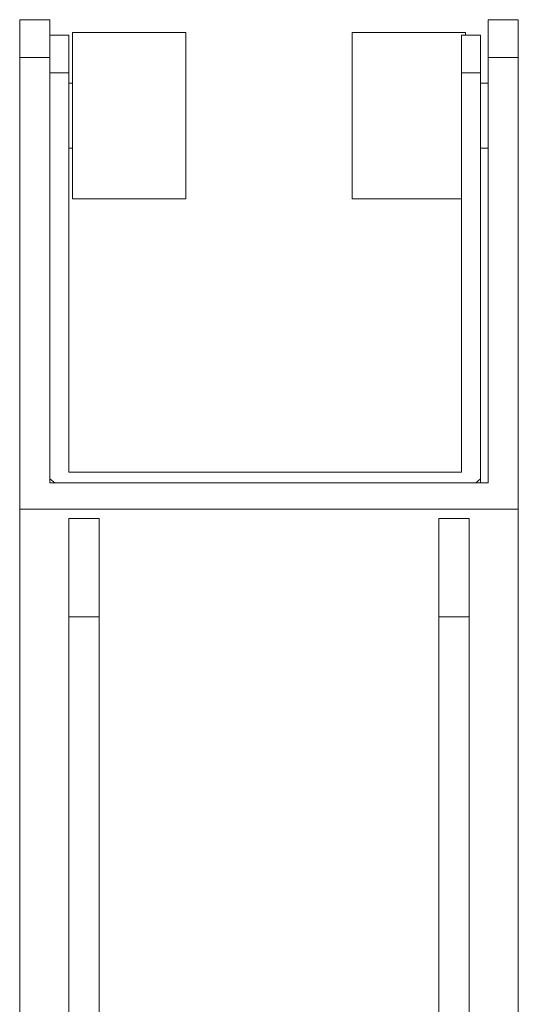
# Model space of a CAD drawing. Header units: millimetres. Extents: x 337 to 688, y 82 to 1036.
# Tile 5 of 5: x 469 to 601, y 776 to 1036. Entities that reach past the tile are written whole.
import ezdxf

# ---------------------------------------------------------------- set-up
doc = ezdxf.new("R2010")
doc.units = ezdxf.units.MM

msp = doc.modelspace()

# ---------------------------------------------------------------- linework, layer by layer
at = {"color": 7, "linetype": 'Continuous', "lineweight": 15}
for p, q in [((476.98, 1036.44), (468.98, 1036.44)), ((468.98, 1026.44), (468.98, 1036.44)), ((476.98, 1036.44), (476.98, 1026.44)), ((600.98, 1036.44), (592.98, 1036.44)), ((592.98, 1026.44), (592.98, 1036.44)), ((600.98, 1036.44), (600.98, 1026.44)), ((481.98, 1032.35), (476.98, 1032.35)), ((481.98, 1032.35), (481.98, 1022.35)), ((512.98, 1033.06), (482.98, 1033.06)), ((482.98, 1033.06), (482.98, 989.06)), ((512.98, 1033.06), (512.98, 989.06)), ((586.98, 1033.06), (556.98, 1033.06)), ((556.98, 992.01), (556.98, 1033.06)), ((590.98, 1032.35), (585.98, 1032.35)), ((585.98, 1022.35), (585.98, 1032.35)), ((586.98, 1032.35), (586.98, 1033.06)), ((590.98, 1032.35), (590.98, 1022.35)), ((476.98, 1026.44), (468.98, 1026.44)), ((468.98, 1026.44), (468.98, 906.93)), ((476.98, 913.86), (476.98, 1026.44)), ((592.98, 1026.44), (592.98, 913.86)), ((600.98, 1026.44), (592.98, 1026.44)), ((600.98, 906.93), (600.98, 1026.44)), ((481.98, 1022.35), (476.98, 1022.35)), ((481.98, 916.69), (481.98, 1022.35)), ((585.98, 1022.35), (585.98, 916.69)), ((590.98, 1022.35), (585.98, 1022.35)), ((590.98, 914.96), (590.98, 1022.35)), ((482.98, 1019.66), (481.98, 1019.66)), ((592.98, 1019.66), (590.98, 1019.66)), ((481.98, 1002.46), (482.98, 1002.46)), ((590.98, 1002.46), (592.98, 1002.46)), ((556.98, 989.06), (556.98, 992.01)), ((482.98, 989.06), (512.98, 989.06)), ((556.98, 989.06), (585.98, 989.06)), ((476.98, 914.96), (478.25, 913.86)), ((585.98, 916.69), (481.98, 916.69)), ((589.71, 913.86), (590.98, 914.96)), ((590.98, 914.96), (590.98, 913.86)), ((592.98, 913.86), (476.98, 913.86)), ((468.98, 906.93), (600.98, 906.93)), ((468.98, 906.93), (468.98, 755.45)), ((600.98, 906.93), (600.98, 755.45)), ((489.98, 904.43), (481.98, 904.43)), ((481.98, 878.45), (481.98, 904.43)), ((489.98, 878.45), (489.98, 904.43)), ((579.98, 904.43), (587.98, 904.43)), ((579.98, 878.45), (579.98, 904.43)), ((587.98, 878.45), (587.98, 904.43)), ((489.98, 878.45), (481.98, 878.45)), ((481.98, 739.82), (481.98, 878.45)), ((489.98, 739.82), (489.98, 878.45)), ((579.98, 878.45), (587.98, 878.45)), ((579.98, 739.82), (579.98, 878.45)), ((587.98, 739.82), (587.98, 878.45))]:
    msp.add_line(p, q, dxfattribs=at)

doc.saveas('drawing.dxf')
